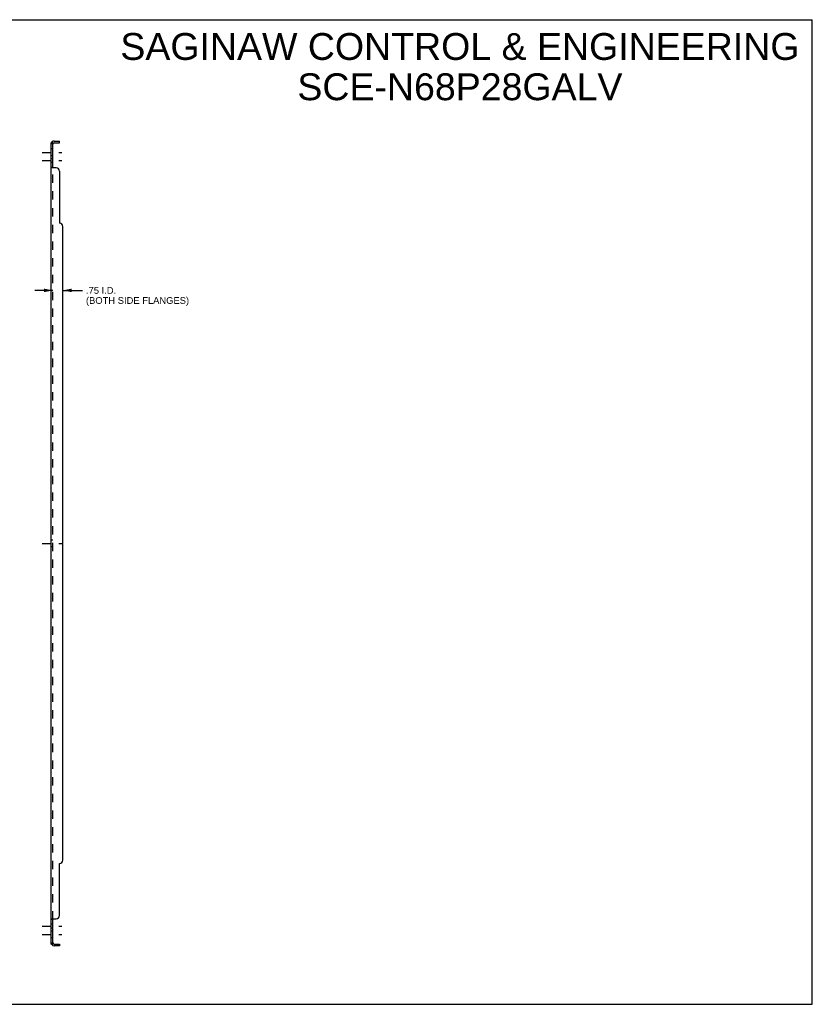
# Model space of a CAD drawing. Header units: inches. Extents: x 0 to 113, y 0 to 73.
# Tile 2 of 2: x 54 to 113, y 0 to 73. Entities that reach past the tile are written whole.
import ezdxf

# ---------------------------------------------------------------- set-up
doc = ezdxf.new("R2010")
doc.units = ezdxf.units.IN
doc.header["$LTSCALE"] = 6.233333
doc.header["$MEASUREMENT"] = 0
doc.linetypes.add('DASHED', pattern=[0.2, 0.1, -0.1])
doc.linetypes.add('HIDDEN', pattern=[0.2, 0.1, -0.1])
doc.layers.get('0').update_dxf_attribs({"linetype": 'CONTINUOUS'})
doc.layers.add('DEFAULT_2', color=8, linetype='HIDDEN')
doc.layers.add('DIMENSIONS', color=7, linetype='CONTINUOUS')
doc.styles.get("Standard").update_dxf_attribs({"font": 'arial.ttf'})
doc.dimstyles.new('DIMSTYLE_1', dxfattribs={"dimtxt": 0.5, "dimasz": 0.666667, "dimexe": 0.09, "dimexo": 0.07, "dimgap": 0.0375, "dimtad": 0, "dimtih": 1, "dimtoh": 1, "dimzin": 4, "dimdsep": 46, "dimtxsty": 'Standard', "dimblk": '_FILLED', "dimblk1": '_FILLED', "dimblk2": '_FILLED', "dimcen": 0.09, "dimadec": 3, "dimazin": 1, "dimtfac": 1, "dimtdec": 3, "dimtofl": 0, "dimtmove": 0, "dimatfit": 3, "dimldrblk": '_FILLED', "dimfxl": 0, "dimtolj": 1, "dimtzin": 4, "dimarcsym": 0})

# ---------------------------------------------------------------- blocks, each defined once
blk = doc.blocks.new('_FILLED')
at = {"color": 0, "linetype": 'ByBlock'}
blk.add_solid([(0, 0), (-1, 0.2), (-1, -0.2)], dxfattribs=at)
blk = doc.blocks.new('*D2')
at = {"layer": 'DIMENSIONS', "color": 2, "linetype": 'Continuous'}
for p, q in [((56.742, 53.17), (55.409, 53.17)), ((57.492, 53.17), (58.964, 53.17))]:
    blk.add_line(p, q, dxfattribs=at)
at = {"layer": 'DIMENSIONS', "color": 2, "linetype": 'Continuous', "xscale": 0.6666666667, "yscale": 0.6666666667, "zscale": 0.6666666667}
blk.add_blockref('_FILLED', (56.742, 53.17), dxfattribs=at)
at = {"layer": 'DIMENSIONS', "color": 2, "linetype": 'Continuous', "xscale": 0.6666666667, "yscale": 0.6666666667, "zscale": 0.6666666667, "rotation": 180}
blk.add_blockref('_FILLED', (57.492, 53.17), dxfattribs=at)
at = {"layer": 'DIMENSIONS', "color": 2, "linetype": 'Continuous', "insert": (59.214, 53.42), "char_height": 0.5, "width": 7.66914, "attachment_point": 1, "line_spacing_factor": 0.9}
blk.add_mtext('.75 I.D.\\P(BOTH SIDE FLANGES)', dxfattribs=at)

msp = doc.modelspace()

# ---------------------------------------------------------------- linework, layer by layer
at = {"color": 7, "linetype": 'Continuous'}
for p, q in [((0, 73.333), (113.333, 73.333)), ((113.333, 0), (113.333, 73.333)), ((56.742, 64.173), (56.617, 64.173)), ((56.671, 64.211), (56.718, 64.173)), ((56.742, 62.333), (56.742, 64.173)), ((56.854, 64.173), (57.242, 64.173)), ((57.242, 64.173), (57.242, 64.298)), ((56.742, 62.333), (56.617, 62.333)), ((56.742, 6.325), (56.617, 6.325)), ((56.742, 4.485), (56.742, 6.325)), ((56.742, 4.485), (56.617, 4.485)), ((56.671, 4.447), (56.718, 4.485)), ((56.854, 4.485), (57.242, 4.485)), ((57.242, 4.485), (57.242, 4.36)), ((0, 0), (113.333, 0))]:
    msp.add_line(p, q, dxfattribs=at)
at = {"color": 3, "linetype": 'Continuous'}
for p, q in [((56.617, 4.485), (56.617, 64.173)), ((56.854, 64.298), (57.242, 64.298)), ((56.992, 62.298), (56.671, 62.298)), ((57.242, 62.048), (57.242, 58.173)), ((57.492, 10.735), (57.492, 57.923)), ((57.242, 6.61), (57.242, 10.485)), ((56.671, 6.36), (56.992, 6.36)), ((57.242, 4.36), (56.854, 4.36))]:
    msp.add_line(p, q, dxfattribs=at)
at = {"color": 2, "linetype": 'DASHED'}
for p, q in [((55.951, 63.454), (57.409, 63.454)), ((55.951, 62.835), (57.409, 62.835)), ((55.951, 34.329), (57.409, 34.329)), ((55.951, 5.823), (57.409, 5.823)), ((55.951, 5.204), (57.409, 5.204))]:
    msp.add_line(p, q, dxfattribs=at)
at = {"color": 3, "linetype": 'Continuous'}
for points in [[(56.64, 64.193), (56.636, 64.191), (56.633, 64.19), (56.63, 64.188), (56.628, 64.187), (56.625, 64.185), (56.622, 64.183), (56.621, 64.181), (56.619, 64.179), (56.618, 64.178), (56.618, 64.176), (56.617, 64.174), (56.617, 64.173)], [(56.671, 64.211), (56.669, 64.209), (56.667, 64.207), (56.664, 64.205), (56.661, 64.203), (56.658, 64.201), (56.654, 64.199), (56.651, 64.198), (56.647, 64.196), (56.64, 64.193)], [(56.651, 62.309), (56.643, 62.312), (56.64, 62.313), (56.636, 62.315), (56.633, 62.316), (56.63, 62.318), (56.628, 62.319), (56.625, 62.321), (56.622, 62.323), (56.621, 62.325), (56.619, 62.327), (56.618, 62.329), (56.618, 62.33), (56.617, 62.332), (56.617, 62.333)], [(56.671, 62.298), (56.669, 62.299), (56.667, 62.301), (56.664, 62.302), (56.661, 62.304), (56.658, 62.306), (56.654, 62.307), (56.651, 62.309)], [(56.643, 6.346), (56.64, 6.345), (56.636, 6.343), (56.633, 6.342), (56.63, 6.34), (56.628, 6.339), (56.625, 6.337), (56.622, 6.335), (56.621, 6.333), (56.619, 6.331), (56.618, 6.329), (56.618, 6.328), (56.617, 6.326), (56.617, 6.325)], [(56.671, 6.36), (56.669, 6.359), (56.667, 6.357), (56.664, 6.356), (56.661, 6.354), (56.658, 6.352), (56.654, 6.351), (56.651, 6.349), (56.643, 6.346)], [(56.647, 4.462), (56.64, 4.465), (56.636, 4.467), (56.633, 4.468), (56.63, 4.47), (56.628, 4.471), (56.625, 4.473), (56.622, 4.475), (56.621, 4.477), (56.619, 4.479), (56.618, 4.48), (56.618, 4.482), (56.617, 4.484), (56.617, 4.485)], [(56.671, 4.447), (56.669, 4.449), (56.667, 4.451), (56.664, 4.453), (56.661, 4.455), (56.658, 4.457), (56.654, 4.459), (56.651, 4.46), (56.647, 4.462)]]:
    msp.add_lwpolyline(points, dxfattribs=at)
at = {"color": 7, "linetype": 'Continuous'}
for points in [[(56.745, 64.164), (56.744, 64.166), (56.743, 64.168), (56.743, 64.17), (56.742, 64.171), (56.742, 64.173)], [(56.75, 64.157), (56.748, 64.159), (56.746, 64.162), (56.745, 64.164)], [(56.757, 64.149), (56.755, 64.151), (56.753, 64.153), (56.751, 64.155), (56.75, 64.157)], [(56.768, 64.132), (56.768, 64.133), (56.768, 64.133), (56.768, 64.134), (56.768, 64.135), (56.768, 64.136), (56.767, 64.137), (56.766, 64.138), (56.766, 64.139), (56.764, 64.141), (56.763, 64.142), (56.762, 64.144), (56.76, 64.145), (56.757, 64.149)], [(56.768, 62.298), (56.768, 62.299), (56.768, 62.301), (56.768, 62.303), (56.768, 62.304), (56.768, 62.305), (56.767, 62.307), (56.766, 62.308), (56.766, 62.31), (56.764, 62.311), (56.763, 62.312), (56.762, 62.314), (56.76, 62.315), (56.759, 62.316), (56.757, 62.317), (56.755, 62.319), (56.753, 62.32), (56.751, 62.321), (56.75, 62.322), (56.748, 62.324), (56.746, 62.325), (56.745, 62.326), (56.744, 62.328), (56.743, 62.329), (56.743, 62.331), (56.742, 62.332), (56.742, 62.333)], [(56.768, 6.36), (56.768, 6.359), (56.768, 6.357), (56.768, 6.356), (56.768, 6.354), (56.768, 6.353), (56.767, 6.351), (56.766, 6.35), (56.766, 6.348), (56.764, 6.347), (56.763, 6.346), (56.762, 6.344), (56.76, 6.343), (56.759, 6.342), (56.757, 6.341), (56.755, 6.339), (56.753, 6.338), (56.751, 6.337), (56.75, 6.336), (56.748, 6.334), (56.746, 6.333), (56.745, 6.332), (56.744, 6.33), (56.743, 6.329), (56.743, 6.328), (56.742, 6.326), (56.742, 6.325)], [(56.745, 4.494), (56.744, 4.492), (56.743, 4.49), (56.743, 4.488), (56.742, 4.487), (56.742, 4.485)], [(56.75, 4.501), (56.748, 4.499), (56.746, 4.496), (56.745, 4.494)], [(56.76, 4.513), (56.757, 4.509), (56.755, 4.507), (56.753, 4.505), (56.751, 4.503), (56.75, 4.501)], [(56.768, 4.526), (56.768, 4.526), (56.768, 4.525), (56.768, 4.524), (56.768, 4.523), (56.768, 4.522), (56.767, 4.521), (56.766, 4.52), (56.766, 4.519), (56.764, 4.517), (56.763, 4.516), (56.762, 4.514), (56.76, 4.513)]]:
    msp.add_lwpolyline(points, dxfattribs=at)
at = {"color": 3, "linetype": 'Continuous'}
for centre, radius, start, end in [((56.854, 64.061), 0.237, 90, 140.56585), ((56.992, 62.048), 0.25, 0, 90), ((57.242, 57.923), 0.25, 0, 90), ((57.242, 10.735), 0.25, 270, 360), ((56.992, 6.61), 0.25, 270, 360), ((56.854, 4.597), 0.237, 219.43415, 270)]:
    msp.add_arc(centre, radius, start, end, dxfattribs=at)
at = {"color": 7, "linetype": 'Continuous'}
for centre, start, end in [((56.854, 64.061), 90, 180), ((56.854, 4.597), 180, 270)]:
    msp.add_arc(centre, 0.112, start, end, dxfattribs=at)
at = {"layer": 'DEFAULT_2', "color": 8, "linetype": 'HIDDEN'}
for p, q in [((56.695, 64.171), (56.696, 64.17)), ((56.696, 64.17), (56.697, 64.17)), ((56.697, 64.17), (56.699, 64.17)), ((56.699, 64.17), (56.7, 64.169)), ((56.7, 64.169), (56.702, 64.169)), ((56.702, 64.169), (56.703, 64.168)), ((56.703, 64.168), (56.705, 64.168)), ((56.705, 64.168), (56.706, 64.167)), ((56.706, 64.167), (56.708, 64.167)), ((56.708, 64.167), (56.709, 64.166)), ((56.709, 64.166), (56.711, 64.166)), ((56.711, 64.166), (56.713, 64.165)), ((56.718, 64.173), (56.768, 64.132)), ((56.742, 63.704), (56.617, 63.704)), ((56.742, 63.204), (56.617, 63.204)), ((56.742, 62.976), (56.617, 62.976)), ((56.742, 62.695), (56.617, 62.695)), ((56.618, 62.33), (56.617, 62.332)), ((56.742, 6.325), (56.742, 62.333)), ((56.768, 62.304), (56.768, 62.305)), ((56.768, 62.301), (56.768, 62.303)), ((56.742, 34.579), (56.617, 34.579)), ((56.742, 34.079), (56.617, 34.079)), ((56.742, 5.963), (56.617, 5.963)), ((56.745, 6.332), (56.744, 6.33)), ((56.742, 5.682), (56.617, 5.682)), ((56.742, 5.454), (56.617, 5.454)), ((56.742, 4.954), (56.617, 4.954)), ((56.718, 4.485), (56.768, 4.526))]:
    msp.add_line(p, q, dxfattribs=at)
for points in [[(56.683, 64.173), (56.683, 64.173), (56.682, 64.173), (56.683, 64.173), (56.683, 64.173), (56.683, 64.173), (56.683, 64.173), (56.684, 64.173), (56.684, 64.173), (56.685, 64.173), (56.685, 64.173), (56.686, 64.172), (56.686, 64.172), (56.687, 64.172), (56.687, 64.172), (56.688, 64.172), (56.688, 64.172), (56.689, 64.172), (56.69, 64.172), (56.69, 64.172), (56.691, 64.171), (56.691, 64.171), (56.692, 64.171), (56.693, 64.171), (56.693, 64.171), (56.694, 64.171), (56.695, 64.171)], [(56.686, 64.173), (56.685, 64.173), (56.685, 64.173), (56.684, 64.173), (56.684, 64.173), (56.683, 64.173), (56.683, 64.173), (56.683, 64.173), (56.683, 64.173)], [(56.713, 64.165), (56.714, 64.165), (56.715, 64.164), (56.716, 64.164), (56.717, 64.164), (56.718, 64.163), (56.719, 64.163), (56.72, 64.163), (56.721, 64.162), (56.721, 64.162), (56.722, 64.162), (56.723, 64.161), (56.724, 64.161), (56.725, 64.16), (56.726, 64.16), (56.727, 64.16), (56.728, 64.159), (56.729, 64.159), (56.73, 64.159), (56.73, 64.158), (56.731, 64.158), (56.732, 64.157), (56.733, 64.157), (56.734, 64.157), (56.734, 64.156), (56.735, 64.156), (56.736, 64.156), (56.737, 64.155), (56.737, 64.155), (56.738, 64.154), (56.739, 64.154), (56.739, 64.154), (56.74, 64.153), (56.741, 64.153), (56.741, 64.153), (56.742, 64.152), (56.743, 64.152), (56.743, 64.152), (56.744, 64.151), (56.744, 64.151), (56.745, 64.151), (56.745, 64.15), (56.746, 64.15), (56.746, 64.15), (56.746, 64.15), (56.746, 64.15)], [(56.746, 64.15), (56.746, 64.15), (56.746, 64.15), (56.746, 64.15), (56.746, 64.15), (56.745, 64.15), (56.745, 64.151), (56.745, 64.151), (56.744, 64.151), (56.744, 64.151), (56.744, 64.152), (56.743, 64.152), (56.743, 64.153)], [(56.625, 62.321), (56.622, 62.323), (56.621, 62.325), (56.619, 62.327)], [(56.746, 62.325), (56.745, 62.326), (56.744, 62.328), (56.743, 62.329), (56.743, 62.331), (56.742, 62.332)], [(56.767, 62.307), (56.766, 62.308), (56.766, 62.31), (56.764, 62.311)], [(56.619, 6.331), (56.618, 6.329), (56.618, 6.328), (56.617, 6.326)], [(56.625, 6.337), (56.622, 6.335), (56.621, 6.333)], [(56.766, 6.348), (56.764, 6.347), (56.763, 6.346)], [(56.768, 6.357), (56.768, 6.356), (56.768, 6.354), (56.768, 6.353), (56.767, 6.351), (56.766, 6.35)], [(56.683, 4.485), (56.683, 4.485), (56.683, 4.485), (56.682, 4.485), (56.683, 4.485), (56.683, 4.485), (56.683, 4.485), (56.683, 4.485), (56.684, 4.485), (56.684, 4.485), (56.685, 4.485), (56.686, 4.485)], [(56.746, 4.508), (56.746, 4.508), (56.746, 4.508), (56.746, 4.508), (56.745, 4.508), (56.745, 4.507), (56.745, 4.507), (56.744, 4.507), (56.744, 4.507), (56.743, 4.506), (56.742, 4.506), (56.742, 4.506), (56.741, 4.505), (56.741, 4.505), (56.74, 4.505), (56.74, 4.504), (56.739, 4.504), (56.738, 4.504), (56.738, 4.503), (56.737, 4.503), (56.736, 4.503), (56.736, 4.502), (56.735, 4.502), (56.734, 4.502), (56.734, 4.501), (56.733, 4.501), (56.732, 4.501), (56.731, 4.5), (56.731, 4.5), (56.73, 4.5), (56.729, 4.499), (56.728, 4.499), (56.728, 4.499), (56.727, 4.498), (56.726, 4.498), (56.725, 4.498), (56.724, 4.497), (56.724, 4.497), (56.723, 4.497), (56.722, 4.496), (56.721, 4.496), (56.72, 4.495), (56.719, 4.495), (56.718, 4.495), (56.717, 4.494), (56.716, 4.494), (56.715, 4.494), (56.714, 4.493), (56.713, 4.493), (56.712, 4.493), (56.711, 4.492), (56.71, 4.492), (56.709, 4.492), (56.708, 4.491), (56.707, 4.491), (56.706, 4.491), (56.705, 4.49), (56.704, 4.49), (56.703, 4.49), (56.702, 4.489), (56.701, 4.489), (56.7, 4.489), (56.699, 4.488), (56.698, 4.488), (56.697, 4.488), (56.695, 4.488), (56.694, 4.487), (56.693, 4.487), (56.692, 4.487), (56.691, 4.487), (56.69, 4.486), (56.689, 4.486), (56.688, 4.486), (56.687, 4.486), (56.686, 4.486), (56.685, 4.486), (56.684, 4.485), (56.684, 4.485), (56.683, 4.485), (56.683, 4.485), (56.683, 4.485)], [(56.743, 4.506), (56.743, 4.506), (56.744, 4.506), (56.744, 4.507), (56.744, 4.507), (56.745, 4.507), (56.745, 4.508), (56.746, 4.508), (56.746, 4.508), (56.746, 4.508), (56.746, 4.508), (56.746, 4.508)]]:
    msp.add_lwpolyline(points, dxfattribs=at)
for centre, start, end in [((56.854, 64.061), 140.56585, 180), ((56.854, 4.597), 180, 219.43415)]:
    msp.add_arc(centre, 0.237, start, end, dxfattribs=at)

# ---------------------------------------------------------------- texts
at = {"layer": 'DIMENSIONS', "color": 2, "linetype": 'Continuous', "insert": (87.077, 72.338), "char_height": 2, "width": 50.51301, "attachment_point": 2, "line_spacing_factor": 0.9}
msp.add_mtext('SAGINAW CONTROL & ENGINEERING\\PSCE-N68P28GALV', dxfattribs=at)

# ---------------------------------------------------------------- dimensions: what is measured, and where the dimension line sits
at = {"layer": 'DIMENSIONS', "color": 2, "linetype": 'Continuous'}
dim = msp.add_linear_dim(base=(56.742, 53.17), p1=(57.492, 57.923), p2=(56.742, 62.298), angle=180, text='<> I.D.\\P(BOTH SIDE FLANGES)', dimstyle='DIMSTYLE_1', dxfattribs=at)
dim.commit()
dim.dimension.update_dxf_attribs({"geometry": '*D2', "text_midpoint": (63.048, 52.795), "dimtype": 160})

doc.saveas('drawing.dxf')
